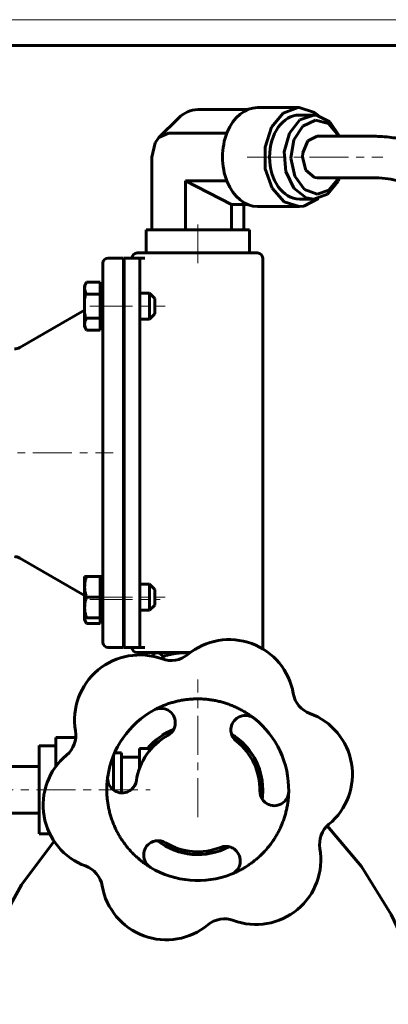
# Model space of a CAD drawing. Header units: millimetres. Extents: x 0 to 594, y 0 to 420.
# Tile 4 of 9: x 131 to 202, y 230 to 420. Entities that reach past the tile are written whole.
import ezdxf

# ---------------------------------------------------------------- set-up
doc = ezdxf.new("R2010")
doc.units = ezdxf.units.MM
for name, pattern in [('K5LT-1', [0]), ('K5LT_AXLED', [12, 7.5, -1.5, 1.5, -1.5]), ('K5LT_BASIC', [0]), ('K5LT_THIN', [0])]:
    doc.linetypes.add(name, pattern=pattern)
doc.layers.add('Системный слой (1)', color=7, linetype='Continuous', true_color=0x6c6c6c)

# ---------------------------------------------------------------- blocks, each defined once
blk = doc.blocks.new('U2')
at = {"layer": 'Системный слой (1)', "color": 143, "linetype": 'K5LT_BASIC', "lineweight": 60, "true_color": 0x33acca}
for p, q in [((172.38, 281.66), (171.38, 282.34)), ((173.32, 280.87), (172.38, 281.66)), ((174.18, 280.01), (173.32, 280.87))]:
    blk.add_line(p, q, dxfattribs=at)
blk = doc.blocks.new('U6')
at = {"layer": 'Системный слой (1)', "color": 143, "linetype": 'K5LT_BASIC', "lineweight": 60, "true_color": 0x33acca}
for p, q in [((189.78, 264.73), (196.36, 256.88)), ((196.36, 256.88), (202.1, 247.66)), ((202.1, 247.66), (207.01, 237.08)), ((207.01, 237.08), (210.41, 227.38))]:
    blk.add_line(p, q, dxfattribs=at)
blk = doc.blocks.new('U7')
at = {"layer": 'Системный слой (1)', "color": 143, "linetype": 'K5LT_BASIC', "lineweight": 60, "true_color": 0x33acca}
for p, q in [((137.22, 261.77), (130.97, 253.37)), ((130.97, 253.37), (125.57, 243.6)), ((125.57, 243.6), (121, 232.48)), ((121, 232.48), (119.32, 227.38))]:
    blk.add_line(p, q, dxfattribs=at)
blk = doc.blocks.new('U8')
at = {"layer": 'Системный слой (1)', "color": 143, "linetype": 'K5LT_BASIC', "lineweight": 60, "true_color": 0x33acca}
for p, q in [((162.87, 298.07), (162.62, 298.07)), ((163.12, 298.06), (162.87, 298.07)), ((163.37, 298.05), (163.12, 298.06))]:
    blk.add_line(p, q, dxfattribs=at)
blk = doc.blocks.new('U19')
at = {"layer": 'Системный слой (1)', "color": 143, "linetype": 'K5LT_BASIC', "lineweight": 60, "true_color": 0x33acca}
for p, q in [((159.47, 282.95), (158.74, 282.57)), ((160.23, 283.28), (159.47, 282.95)), ((158.74, 282.57), (158.04, 282.15))]:
    blk.add_line(p, q, dxfattribs=at)
blk = doc.blocks.new('U20')
at = {"layer": 'Системный слой (1)', "color": 143, "linetype": 'K5LT_BASIC', "lineweight": 60, "true_color": 0x33acca}
for p, q in [((158.71, 282.56), (159.46, 282.95)), ((159.46, 282.95), (160.23, 283.29)), ((158, 282.12), (158.71, 282.56))]:
    blk.add_line(p, q, dxfattribs=at)
blk = doc.blocks.new('U21')
at = {"layer": 'Системный слой (1)', "color": 143, "linetype": 'K5LT_BASIC', "lineweight": 60, "true_color": 0x33acca}
for start, end in [(351.7608, 0), (231.7608, 298.5945)]:
    blk.add_arc((164.86, 271.67), 12.5, start, end, dxfattribs=at)
blk = doc.blocks.new('U22')
at = {"layer": 'Системный слой (1)', "color": 143, "linetype": 'K5LT_BASIC', "lineweight": 60, "true_color": 0x33acca}
for start, end in [(111.754, 122.6898), (41.8142, 53.1953), (0.0009, 32.2117)]:
    blk.add_arc((164.86, 271.67), 12.5, start, end, dxfattribs=at)
blk = doc.blocks.new('U23')
at = {"layer": 'Системный слой (1)', "color": 143, "linetype": 'K5LT_BASIC', "lineweight": 60, "true_color": 0x33acca}
for start, end in [(111.7608, 140.5652), (0, 58.5945)]:
    blk.add_arc((164.86, 271.67), 12.5, start, end, dxfattribs=at)
blk = doc.blocks.new('U24')
at = {"layer": 'Системный слой (1)', "color": 143, "linetype": 'K5LT_BASIC', "lineweight": 60, "true_color": 0x33acca}
for p, q in [((156.44, 297.81), (156.24, 297.63)), ((156.63, 297.94), (156.44, 297.81)), ((156.78, 298.01), (156.63, 297.94)), ((156.94, 298.06), (156.78, 298.01)), ((157.09, 298.07), (156.94, 298.06)), ((156.24, 297.63), (156.03, 297.4))]:
    blk.add_line(p, q, dxfattribs=at)
blk = doc.blocks.new('U25')
at = {"layer": 'Системный слой (1)', "color": 143, "linetype": 'K5LT_BASIC', "lineweight": 60, "true_color": 0x33acca}
for p, q in [((134.38, 271.67), (134.38, 280.16)), ((134.38, 263.19), (134.38, 271.67))]:
    blk.add_line(p, q, dxfattribs=at)
blk = doc.blocks.new('U26')
at = {"layer": 'Системный слой (1)', "color": 143, "linetype": 'K5LT_BASIC', "lineweight": 60, "true_color": 0x33acca}
for p, q in [((137.58, 276.72), (138.02, 276.72)), ((148.11, 276.72), (148.68, 276.72))]:
    blk.add_line(p, q, dxfattribs=at)
blk = doc.blocks.new('U28')
at = {"layer": 'Системный слой (1)', "color": 143, "linetype": 'K5LT_BASIC', "lineweight": 60, "true_color": 0x33acca}
for p, q in [((150.6, 367.31), (150.7, 367.31)), ((153.7, 367.31), (155.6, 367.31))]:
    blk.add_line(p, q, dxfattribs=at)
blk = doc.blocks.new('U29')
at = {"layer": 'Системный слой (1)', "color": 143, "linetype": 'K5LT_BASIC', "lineweight": 60, "true_color": 0x33acca}
for p, q in [((150.6, 362.31), (150.7, 362.31)), ((153.7, 362.31), (155.6, 362.31))]:
    blk.add_line(p, q, dxfattribs=at)
blk = doc.blocks.new('U30')
at = {"layer": 'Системный слой (1)', "color": 143, "linetype": 'K5LT_BASIC', "lineweight": 60, "true_color": 0x33acca}
for p, q in [((143.11, 304.75), (143.17, 304.4)), ((143.17, 304.4), (143.29, 304.05)), ((143.29, 304.05), (143.46, 303.71))]:
    blk.add_line(p, q, dxfattribs=at)
blk = doc.blocks.new('U59')
at = {"layer": 'Системный слой (1)', "color": 143, "linetype": 'K5LT_BASIC', "lineweight": 60, "true_color": 0x33acca}
for p, q in [((184.53, 400.72), (182.48, 398.17)), ((187.18, 401.64), (184.53, 400.72)), ((187.7, 401.61), (187.18, 401.64)), ((190.28, 400.35), (187.7, 401.61)), ((192.16, 397.54), (190.28, 400.35)), ((182.48, 398.17), (181.5, 394.57)), ((181.5, 394.57), (181.81, 390.74)), ((181.81, 390.74), (183.34, 387.54)), ((189.83, 386.37), (191.88, 388.92)), ((191.88, 388.92), (192.16, 389.54)), ((183.34, 387.54), (185.74, 385.71)), ((185.74, 385.71), (187.18, 385.45)), ((187.18, 385.45), (189.83, 386.37))]:
    blk.add_line(p, q, dxfattribs=at)
blk = doc.blocks.new('U60')
at = {"layer": 'Системный слой (1)', "color": 143, "linetype": 'K5LT_BASIC', "lineweight": 60, "true_color": 0x33acca}
for p, q in [((185.08, 399.52), (187.51, 400.67)), ((187.51, 400.67), (190.02, 399.99)), ((183.37, 396.83), (185.08, 399.52)), ((190.02, 399.99), (191.98, 397.66)), ((182.8, 393.3), (183.37, 396.83)), ((191.98, 397.66), (192.04, 397.54)), ((183.54, 389.83), (182.8, 393.3)), ((185.38, 387.32), (183.54, 389.83)), ((192.04, 389.54), (190.11, 387.16)), ((187.85, 386.4), (185.38, 387.32)), ((190.11, 387.16), (187.85, 386.4))]:
    blk.add_line(p, q, dxfattribs=at)
blk = doc.blocks.new('U61')
at = {"layer": 'Системный слой (1)', "color": 143, "linetype": 'K5LT_BASIC', "lineweight": 60, "true_color": 0x33acca}
for p, q in [((156.66, 396.28), (157.39, 397.28)), ((157.39, 397.28), (159.26, 398.12)), ((156.02, 393.54), (156.66, 396.28))]:
    blk.add_line(p, q, dxfattribs=at)
blk = doc.blocks.new('U62')
at = {"layer": 'Системный слой (1)', "color": 143, "linetype": 'K5LT_BASIC', "lineweight": 60, "true_color": 0x33acca}
for p, q in [((186.06, 396.64), (185.08, 394.34)), ((187.85, 397.54), (186.06, 396.64)), ((185.08, 394.34), (185.02, 393.54)), ((185.02, 393.54), (185.66, 391.01)), ((185.66, 391.01), (187.29, 389.62)), ((187.29, 389.62), (187.85, 389.54))]:
    blk.add_line(p, q, dxfattribs=at)
blk = doc.blocks.new('U63')
at = {"layer": 'Системный слой (1)', "color": 143, "linetype": 'K5LT_BASIC', "lineweight": 60, "true_color": 0x33acca}
for p, q in [((181.29, 401.99), (184.16, 403.06)), ((184.16, 403.06), (184.4, 403.07)), ((184.4, 403.07), (187.29, 402.15)), ((187.29, 402.15), (188.06, 401.54)), ((179.03, 399.29), (181.29, 401.99)), ((177.81, 395.47), (179.03, 399.29)), ((177.86, 391.28), (177.81, 395.47)), ((179.18, 387.53), (177.86, 391.28)), ((181.51, 384.94), (179.18, 387.53)), ((188.06, 385.54), (185.28, 384.1)), ((184.4, 384.02), (181.51, 384.94)), ((185.28, 384.1), (184.4, 384.02))]:
    blk.add_line(p, q, dxfattribs=at)
blk = doc.blocks.new('U64')
at = {"layer": 'Системный слой (1)', "color": 143, "linetype": 'K5LT_BASIC', "lineweight": 60, "true_color": 0x33acca}
for p, q in [((171.89, 379.52), (154.92, 379.52)), ((174.81, 379.52), (171.89, 379.52))]:
    blk.add_line(p, q, dxfattribs=at)
blk = doc.blocks.new('U72')
at = {"layer": 'Системный слой (1)', "color": 143, "linetype": 'K5LT_BASIC', "lineweight": 60, "true_color": 0x33acca}
for p, q in [((150.6, 306.25), (150.7, 306.25)), ((153.7, 306.25), (155.6, 306.25))]:
    blk.add_line(p, q, dxfattribs=at)
blk = doc.blocks.new('U73')
at = {"layer": 'Системный слой (1)', "color": 143, "linetype": 'K5LT_BASIC', "lineweight": 60, "true_color": 0x33acca}
for p, q in [((150.6, 311.25), (150.7, 311.25)), ((153.7, 311.25), (155.6, 311.25))]:
    blk.add_line(p, q, dxfattribs=at)
blk = doc.blocks.new('U116')
at = {"color": 7, "linetype": 'K5LT_THIN', "lineweight": 18, "true_color": 0xffffff}
blk.add_line((0, 420), (594, 420), dxfattribs=at)
at = {"color": 143, "linetype": 'K5LT_BASIC', "lineweight": 60, "true_color": 0x33acca}
blk.add_line((20, 415), (589, 415), dxfattribs=at)

msp = doc.modelspace()

# ---------------------------------------------------------------- linework, layer by layer
at = {"layer": 'Системный слой (1)', "color": 143, "linetype": 'K5LT_BASIC', "lineweight": 60, "true_color": 0x33acca}
for p, q in [((174.488, 402.694), (164.863, 402.694)), ((176.358, 403.068), (184.404, 403.068)), ((161.127, 401.015), (157.391, 397.279)), ((184.404, 401.639), (187.179, 401.639)), ((170.45, 398.119), (159.259, 398.119)), ((187.852, 397.543), (198.459, 397.543)), ((156.024, 379.522), (156.024, 393.543)), ((170.45, 388.968), (162.495, 388.968)), ((171.333, 384.392), (162.495, 388.968)), ((162.495, 379.522), (162.495, 388.968)), ((187.852, 389.543), (198.459, 389.543)), ((184.404, 385.447), (187.179, 385.447)), ((171.333, 379.522), (171.333, 384.392)), ((174.488, 384.392), (171.333, 384.392)), ((173.702, 379.522), (173.702, 384.392)), ((176.358, 384.018), (184.404, 384.018)), ((154.921, 375.072), (154.921, 379.522)), ((174.805, 375.072), (174.805, 379.522)), ((150.604, 374.072), (147.604, 374.072)), ((150.604, 364.072), (150.604, 374.072)), ((150.704, 374.072), (150.704, 364.072)), ((150.704, 374.072), (153.704, 374.072)), ((164.863, 375.072), (153.204, 375.072)), ((153.704, 374.072), (153.704, 364.072)), ((154.704, 374.072), (153.704, 374.072)), ((176.363, 375.072), (164.863, 375.072)), ((177.363, 374.072), (177.363, 299.072)), ((146.604, 373.072), (146.604, 364.072)), ((143.461, 369.434), (143.104, 368.815)), ((143.104, 368.815), (143.104, 368.279)), ((143.104, 368.279), (143.104, 364.815)), ((146.104, 369.434), (143.461, 369.434)), ((146.104, 369.434), (146.104, 368.279)), ((146.604, 368.815), (146.104, 368.815)), ((146.104, 368.279), (146.104, 367.124)), ((146.104, 367.124), (143.461, 367.124)), ((146.104, 367.124), (146.104, 364.815)), ((155.604, 367.315), (156.604, 366.315)), ((155.604, 367.315), (155.604, 362.315)), ((156.604, 366.315), (156.604, 363.315)), ((143.104, 364.815), (143.104, 361.351)), ((146.104, 364.815), (146.104, 362.505)), ((130.613, 356.84), (143.104, 364.052)), ((146.104, 362.505), (143.461, 362.505)), ((146.104, 362.505), (146.104, 361.351)), ((146.604, 364.072), (146.604, 309.072)), ((150.604, 309.072), (150.604, 364.072)), ((150.704, 364.072), (150.704, 309.072)), ((153.704, 364.072), (153.704, 309.072)), ((155.604, 362.315), (156.604, 363.315)), ((143.104, 361.351), (143.104, 360.815)), ((143.461, 360.196), (143.104, 360.815)), ((146.104, 361.351), (146.104, 360.196)), ((146.604, 360.815), (146.104, 360.815)), ((146.104, 360.196), (143.461, 360.196)), ((130.613, 316.304), (143.104, 309.093)), ((143.104, 312.752), (143.104, 310.752)), ((143.104, 312.752), (143.461, 312.752)), ((146.104, 312.752), (143.461, 312.752)), ((146.104, 312.752), (146.104, 310.752)), ((146.604, 312.752), (146.104, 312.752)), ((155.604, 311.252), (155.604, 306.252)), ((155.604, 311.252), (156.604, 310.252)), ((143.104, 310.752), (143.104, 306.752)), ((146.104, 310.752), (146.104, 308.752)), ((156.604, 310.252), (156.604, 307.252)), ((146.104, 308.752), (143.461, 308.752)), ((146.104, 308.752), (146.104, 306.752)), ((146.604, 309.072), (146.604, 300.072)), ((150.604, 299.072), (150.604, 309.072)), ((150.704, 309.072), (150.704, 299.072)), ((153.704, 309.072), (153.704, 299.072)), ((143.104, 306.752), (143.104, 304.752)), ((146.104, 306.752), (146.104, 304.752)), ((150.604, 305.83), (150.704, 305.83)), ((155.604, 306.252), (156.604, 307.252)), ((143.104, 304.752), (143.104, 304.33)), ((143.461, 304.752), (143.104, 304.752)), ((143.461, 303.711), (143.104, 304.33)), ((146.104, 304.752), (143.461, 304.752)), ((146.104, 303.711), (143.461, 303.711)), ((146.104, 304.752), (146.104, 303.711)), ((146.604, 304.752), (146.104, 304.752)), ((146.604, 304.33), (146.104, 304.33)), ((147.604, 299.072), (150.604, 299.072)), ((150.704, 299.072), (153.704, 299.072)), ((153.204, 298.072), (163.395, 298.072)), ((153.704, 299.072), (154.704, 299.072)), ((156.863, 298.072), (156.629, 297.937)), ((158.185, 296.79), (158.185, 297.358)), ((137.583, 281.762), (141.409, 281.762)), ((137.583, 281.762), (137.583, 276.717)), ((137.583, 280.156), (134.383, 280.156)), ((153.683, 279.612), (155.445, 279.612)), ((153.683, 279.612), (153.683, 275.87)), ((155.943, 279.612), (155.445, 279.612)), ((148.683, 276.717), (148.683, 278.34)), ((148.88, 278.8), (150.183, 278.8)), ((150.183, 278.8), (150.183, 271.063)), ((150.183, 277.959), (153.683, 277.959)), ((123.896, 276.172), (134.383, 276.172)), ((137.583, 276.717), (137.583, 276.164)), ((148.683, 271.581), (148.683, 276.717)), ((123.896, 267.172), (134.383, 267.172)), ((136.4, 263.189), (134.383, 263.189))]:
    msp.add_line(p, q, dxfattribs=at)
at = {"layer": 'Системный слой (1)', "color": 30, "linetype": 'K5LT_AXLED', "lineweight": 18, "true_color": 0xff8000}
for p, q in [((174.358, 393.543), (200.459, 393.543)), ((164.863, 373.072), (164.863, 381.522)), ((144.104, 364.815), (148.604, 364.815)), ((144.804, 364.815), (158.604, 364.815)), ((73.164, 336.572), (148.604, 336.572)), ((144.104, 308.752), (148.604, 308.752)), ((144.104, 308.33), (148.604, 308.33)), ((144.804, 308.752), (158.604, 308.752)), ((144.804, 308.33), (157.604, 308.33)), ((164.863, 266.412), (164.863, 292.89)), ((109.847, 271.672), (155.683, 271.672))]:
    msp.add_line(p, q, dxfattribs=at)
at = {"layer": 'Системный слой (1)', "color": 143, "linetype": 'K5LT_BASIC', "lineweight": 60, "true_color": 0x33acca}
for centre, radius, start, end in [((147.604, 373.072), 1, 90, 180), ((153.204, 374.072), 1, 90, 180), ((176.363, 374.072), 1, 0, 90), ((129.613, 358.572), 2, 270, 300), ((129.613, 314.572), 2, 60, 90), ((147.604, 300.072), 1, 180, 270), ((170.919, 288.091), 12.5, 9.75181, 129.75181), ((153.204, 299.072), 1, 180, 270), ((176.363, 299.072), 1, 345.45921, 0), ((153.672, 285.127), 12.5, 69.75181, 189.75181), ((159.729, 301.545), 5, 249.75181, 309.75181), ((188.167, 291.055), 5, 189.75181, 249.75181), ((164.863, 271.672), 17.5, 118.82019, 171.53515), ((157.766, 284.57), 2.779, 0.25589, 118.82019), ((157.766, 284.57), 2.779, 340.17178, 0.25589), ((174.02, 283.199), 2.779, 51.53515, 170.09944), ((164.863, 271.672), 17.5, 358.82019, 51.53515), ((182.11, 274.636), 12.5, 309.75181, 69.75181), ((136.425, 282.162), 5, 309.75181, 9.75181), ((157.766, 284.57), 2.779, 298.82019, 340.17178), ((174.02, 283.199), 2.779, 170.09944, 190.18356), ((174.02, 283.199), 2.779, 190.18356, 231.53515), ((164.863, 271.672), 11.942, 118.82019, 171.53515), ((164.863, 271.672), 11.942, 358.82019, 51.53515), ((147.616, 268.708), 12.5, 129.75181, 249.75181), ((150.302, 273.839), 2.779, 171.53515, 290.09944), ((150.302, 273.839), 2.779, 310.18356, 351.53515), ((150.302, 273.839), 2.779, 290.09944, 310.18356), ((179.581, 271.369), 2.779, 178.82019, 220.17178), ((164.863, 271.672), 12.5, 351.75955, 0.00088), ((179.581, 271.369), 2.779, 240.25589, 358.82019), ((179.581, 271.369), 2.779, 220.17178, 240.25589), ((193.301, 261.182), 5, 129.75181, 189.75181), ((157.241, 259.078), 2.779, 100.17178, 120.25589), ((157.241, 259.078), 2.779, 58.82019, 100.17178), ((157.241, 259.078), 2.779, 120.25589, 238.82019), ((164.863, 271.672), 11.942, 238.82019, 291.53515), ((170.267, 257.979), 2.779, 70.18356, 111.53515), ((170.267, 257.979), 2.779, 50.09944, 70.18356), ((170.267, 257.979), 2.779, 291.53515, 50.09944), ((176.054, 258.218), 12.5, 249.75181, 9.75181), ((141.559, 252.29), 5, 9.75181, 69.75181), ((164.863, 271.672), 17.5, 238.82019, 291.53515), ((158.806, 255.254), 12.5, 189.75181, 309.75181), ((169.997, 241.799), 5, 69.75181, 129.75181)]:
    msp.add_arc(centre, radius, start, end, dxfattribs=at)
for centre, major_axis, start_param, end_param in [((164.863, 393.543), (0, -9.151), 3.1415927, 3.7570724), ((176.358, 393.543), (0, 9.525), 0, 3.1415927), ((184.404, 393.543), (0, -8.096), 3.1415927, 6.2831853)]:
    msp.add_ellipse(centre, major_axis=major_axis, ratio=0.7071068, start_param=start_param, end_param=end_param, dxfattribs=at)
for points, knots in [([(198.459, 397.543), (198.923, 397.543), (199.385, 397.533), (200.47, 397.483), (201.092, 397.435), (202.716, 397.256), (203.718, 397.091), (205.666, 396.655), (206.61, 396.39), (208.483, 395.748), (209.421, 395.366), (211.238, 394.501), (212.116, 394.022), (213.48, 393.177), (213.98, 392.845), (215.382, 391.849), (216.281, 391.13), (218.074, 389.526), (218.966, 388.631), (220.756, 386.634), (221.637, 385.532), (223.325, 383.192), (224.129, 381.956), (225.65, 379.385), (226.367, 378.047), (227.714, 375.308), (228.343, 373.906), (229.454, 371.222), (229.948, 369.937), (230.883, 367.331), (231.324, 366.01), (232.158, 363.342), (232.551, 361.996), (233.507, 358.503), (234.038, 356.342), (235.012, 351.982), (235.454, 349.789), (236.191, 345.77), (236.497, 343.957), (237.349, 338.5), (237.833, 334.817), (238.265, 330.979), (238.287, 330.816), (238.347, 330.13), (238.425, 329.612), (238.889, 324.277), (239.374, 319.49), (239.866, 312.023), (240.029, 309.373), (240.229, 304.858), (240.323, 302.964), (240.489, 298.449), (240.575, 295.833), (240.814, 286.479), (240.813, 279.7), (240.896, 272.425), (240.889, 271.908), (240.891, 270.276), (240.889, 269.18), (240.859, 264.742), (240.833, 261.406), (240.778, 255.548), (240.736, 253.001), (240.476, 237.096), (240.121, 223.674), (239.8, 208.153), (239.765, 206.033), (239.718, 202.973), (239.7, 202.023), (239.689, 200.739), (239.681, 200.405), (239.659, 197.405), (239.636, 194.739), (239.615, 191.627), (239.616, 191.181), (239.616, 190.692), (239.616, 190.629), (239.616, 190.584)], [0, 0, 0, 0, 0.2367398, 0.2367398, 0.5523929, 0.5523929, 1.0601969, 1.0601969, 1.544577, 1.544577, 2.0325219, 2.0325219, 2.5056027, 2.5056027, 2.786157, 2.786157, 3.3095432, 3.3095432, 3.8676201, 3.8676201, 4.4866758, 4.4866758, 5.1076555, 5.1076555, 5.7286352, 5.7286352, 6.3496149, 6.3496149, 6.902071, 6.902071, 7.4545271, 7.4545271, 8.0069832, 8.0069832, 8.878645, 8.878645, 9.7503067, 9.7503067, 10.4647525, 10.4647525, 11.8936441, 11.8936441, 11.957174, 11.957174, 12.1596985, 12.1596985, 14.0275982, 14.0275982, 15.0393762, 15.0393762, 15.7710527, 15.7710527, 16.7866206, 16.7866206, 19.3923494, 19.3923494, 19.5944868, 19.5944868, 20.0224919, 20.0224919, 21.3096182, 21.3096182, 22.284422, 22.284422, 27.4673207, 27.4673207, 28.2839464, 28.2839464, 28.6508928, 28.6508928, 28.7793703, 28.7793703, 29.8086143, 29.8086143, 29.9805003, 29.9805003, 29.9976215, 29.9976215, 29.9976215, 29.9976215]), ([(198.459, 389.543), (199.285, 389.543), (200.101, 389.499), (201.643, 389.323), (202.362, 389.201), (203.733, 388.886), (204.39, 388.698), (205.689, 388.244), (206.325, 387.983), (207.607, 387.366), (208.245, 387.014), (209.504, 386.223), (210.129, 385.781), (210.895, 385.175), (211.052, 385.047), (211.894, 384.343), (212.571, 383.71), (213.965, 382.254), (214.677, 381.42), (216.13, 379.531), (216.868, 378.453), (218.221, 376.26), (218.838, 375.16), (220.009, 372.879), (220.562, 371.702), (221.605, 369.3), (222.094, 368.077), (222.996, 365.651), (223.412, 364.449), (224.2, 362.013), (224.574, 360.775), (225.495, 357.524), (226.01, 355.497), (226.956, 351.402), (227.387, 349.333), (228.025, 345.976), (228.255, 344.687), (228.906, 340.823), (229.29, 338.241), (229.867, 333.9), (230.079, 332.162), (230.334, 329.921), (230.391, 329.413), (230.57, 327.704), (230.696, 326.505), (231.473, 318.431), (231.926, 311.467), (232.284, 303.587), (232.325, 302.638), (232.412, 300.41), (232.475, 299.136), (232.67, 290.013), (232.872, 282.137), (232.889, 273.692), (232.89, 273.067), (232.89, 271.93), (232.896, 271.419), (232.876, 269.958), (232.888, 269.019), (232.859, 264.742), (232.851, 261.404), (232.66, 248.672), (232.49, 239.323), (232.239, 228.316), (232.202, 226.775), (232.1, 222.169), (232.029, 219.12), (231.961, 216.038), (231.961, 216.02), (231.93, 214.558), (231.902, 213.112), (231.866, 211.473), (231.862, 211.272), (231.791, 207.742), (231.75, 204.404), (231.685, 200.74), (231.681, 200.405), (231.658, 197.859), (231.632, 195.648), (231.62, 192.981), (231.619, 192.529), (231.617, 191.579), (231.616, 191.074), (231.616, 190.584)], [0, 0, 0, 0, 0.5128274, 0.5128274, 0.9633147, 0.9633147, 1.3823798, 1.3823798, 1.8004774, 1.8004774, 2.2156063, 2.2156063, 2.6340813, 2.6340813, 2.7442583, 2.7442583, 3.2201145, 3.2201145, 3.7482523, 3.7482523, 4.3577321, 4.3577321, 4.916947, 4.916947, 5.4761619, 5.4761619, 6.0353768, 6.0353768, 6.5697468, 6.5697468, 7.1041169, 7.1041169, 7.9661339, 7.9661339, 8.828151, 8.828151, 9.3598415, 9.3598415, 10.4232224, 10.4232224, 11.1281492, 11.1281492, 11.3353124, 11.3353124, 11.8241419, 11.8241419, 14.625981, 14.625981, 15.0103738, 15.0103738, 15.5291672, 15.5291672, 18.7024563, 18.7024563, 18.9561097, 18.9561097, 19.1642918, 19.1642918, 19.5477813, 19.5477813, 20.896602, 20.896602, 24.701958, 24.701958, 25.3251477, 25.3251477, 26.5669107, 26.5669107, 26.5744593, 26.5744593, 27.1580496, 27.1580496, 27.2386994, 27.2386994, 28.5867422, 28.5867422, 28.7213537, 28.7213537, 29.6159124, 29.6159124, 29.7995151, 29.7995151, 29.9975085, 29.9975085, 29.9975085, 29.9975085]), ([(143.461, 369.434), (143.413, 369.351), (143.315, 369.166), (143.218, 368.929), (143.153, 368.706), (143.114, 368.507), (143.104, 368.358), (143.104, 368.279)], [0, 0, 0, 0, 1.7543392, 3.9234118, 4.9477163, 6.3727071, 8, 8, 8, 8]), ([(143.104, 368.279), (143.104, 368.208), (143.113, 368.056), (143.158, 367.821), (143.26, 367.505), (143.375, 367.273), (143.461, 367.124)], [0, 0, 0, 0, 1.266477, 2.730814, 4.2223284, 7, 7, 7, 7]), ([(143.461, 362.505), (143.413, 362.423), (143.315, 362.238), (143.218, 362.001), (143.153, 361.778), (143.114, 361.579), (143.104, 361.43), (143.104, 361.351)], [0, 0, 0, 0, 1.7543392, 3.9234118, 4.9477163, 6.3727071, 8, 8, 8, 8]), ([(143.104, 361.351), (143.104, 361.28), (143.113, 361.127), (143.158, 360.893), (143.26, 360.577), (143.375, 360.345), (143.461, 360.196)], [0, 0, 0, 0, 1.266477, 2.730814, 4.2223284, 7, 7, 7, 7]), ([(143.461, 312.752), (143.413, 312.609), (143.343, 312.379), (143.26, 312.055), (143.203, 311.789), (143.153, 311.491), (143.114, 311.148), (143.104, 310.89), (143.104, 310.752)], [0, 0, 0, 0, 1.9736316, 3.1664325, 4.4138383, 5.5661808, 7.1692955, 9, 9, 9, 9]), ([(143.104, 310.752), (143.104, 310.629), (143.113, 310.365), (143.158, 309.959), (143.221, 309.621), (143.316, 309.217), (143.393, 308.956), (143.461, 308.752)], [0, 0, 0, 0, 1.4474023, 3.1209303, 4.8255182, 5.4807035, 8, 8, 8, 8]), ([(143.461, 308.752), (143.413, 308.609), (143.343, 308.379), (143.26, 308.055), (143.203, 307.789), (143.153, 307.491), (143.114, 307.148), (143.104, 306.89), (143.104, 306.752)], [0, 0, 0, 0, 1.9736316, 3.1664325, 4.4138383, 5.5661808, 7.1692955, 9, 9, 9, 9]), ([(143.104, 306.752), (143.104, 306.629), (143.113, 306.365), (143.158, 305.959), (143.221, 305.621), (143.316, 305.217), (143.393, 304.956), (143.461, 304.752)], [0, 0, 0, 0, 1.4474023, 3.1209303, 4.8255182, 5.4807035, 8, 8, 8, 8]), ([(172.51, 281.561), (172.739, 281.383), (172.963, 281.198), (173.397, 280.811), (173.607, 280.611), (173.846, 280.366), (173.88, 280.33), (173.943, 280.265), (173.97, 280.236), (174.009, 280.195), (174.019, 280.183), (174.034, 280.167), (174.039, 280.162), (174.045, 280.156), (174.046, 280.154), (174.05, 280.15), (174.051, 280.149), (174.054, 280.146), (174.055, 280.144), (174.059, 280.14), (174.061, 280.138), (174.068, 280.131), (174.072, 280.126), (174.085, 280.113), (174.093, 280.103), (174.118, 280.076), (174.135, 280.057), (174.185, 280.002), (174.218, 279.965), (174.316, 279.854), (174.38, 279.779), (174.569, 279.553), (174.691, 279.4), (175.033, 278.951), (175.243, 278.649), (175.44, 278.336)], [0, 0, 0, 0, 5.3243587, 5.3243587, 10.6487174, 10.6487174, 11.5643497, 11.5643497, 12.3000106, 12.3000106, 12.5903712, 12.5903712, 12.7049747, 12.7049747, 12.750208, 12.750208, 12.7954413, 12.7954413, 12.8281965, 12.8281965, 12.8874677, 12.8874677, 13.0028906, 13.0028906, 13.2321766, 13.2321766, 13.6876291, 13.6876291, 14.5922951, 14.5922951, 16.3891488, 16.3891488, 19.9579, 19.9579, 26.6217935, 26.6217935, 26.6217935, 26.6217935])]:
    msp.add_open_spline(points, degree=3, knots=knots, dxfattribs=at)
at = {"layer": 'Системный слой (1)', "color": 7, "linetype": 'K5LT-1'}
for points, knots in [([(143.461, 367.124), (143.447, 367.075), (143.411, 366.948), (143.346, 366.702), (143.267, 366.359), (143.2, 366), (143.154, 365.665), (143.13, 365.43), (143.116, 365.241), (143.109, 365.099), (143.105, 364.957), (143.104, 364.862), (143.104, 364.815)], [0, 0, 0, 0, 1.432862, 3.7254411, 7.1643098, 11.3382807, 14.0037105, 16.6691403, 18.0018553, 19.3345702, 20.6672851, 22, 22, 22, 22]), ([(143.104, 364.815), (143.104, 364.75), (143.106, 364.621), (143.114, 364.427), (143.127, 364.234), (143.15, 363.992), (143.189, 363.703), (143.257, 363.317), (143.347, 362.918), (143.425, 362.631), (143.461, 362.505)], [0, 0, 0, 0, 1.8184641, 3.6369281, 5.4553922, 7.2738563, 10.4656914, 13.6575265, 18.3042162, 22, 22, 22, 22])]:
    msp.add_open_spline(points, degree=3, knots=knots, dxfattribs=at)
at = {"layer": 'Системный слой (1)', "color": 143, "linetype": 'K5LT_BASIC', "lineweight": 60, "true_color": 0x33acca}
for points, weights, degree in [([(158.185, 297.358), (157.598, 298.072), (157.091, 298.072)], [1, 1.0379548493, 1], 2), ([(162.618, 298.072), (160.561, 298.072), (158.185, 297.358)], [1, 1.0379548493, 1], 2), ([(156.427, 287.005), (162.801, 290.512), (170.052, 289.9), (175.749, 285.375)], [1, 0.888340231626, 0.888340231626, 1], 3), ([(155.803, 256.7), (149.578, 260.467), (146.483, 267.052), (147.554, 274.248)], [1, 0.888340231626, 0.888340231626, 1], 3), ([(182.359, 271.312), (182.209, 264.038), (178.055, 258.065), (171.287, 255.394)], [1, 0.888340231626, 0.888340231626, 1], 3)]:
    msp.add_rational_spline(points, weights, degree=degree, dxfattribs=at)

# ---------------------------------------------------------------- block references
msp.add_blockref('U116', (0, 0))
at = {"layer": 'Системный слой (1)'}
for name in ['U63', 'U59', 'U60', 'U61', 'U62', 'U64', 'U28', 'U29', 'U73', 'U72', 'U30', 'U24', 'U8', 'U23', 'U20', 'U19', 'U22', 'U2', 'U25', 'U26', 'U21', 'U6', 'U7']:
    msp.add_blockref(name, (0, 0), dxfattribs=at)

doc.saveas('drawing.dxf')
